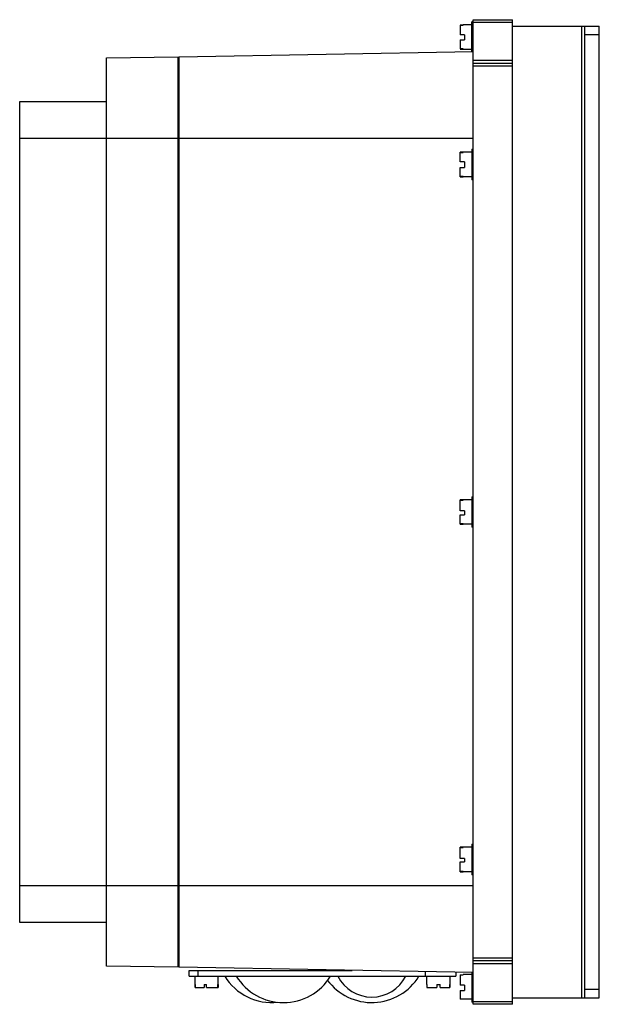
# Model space of a CAD drawing. Header units: millimetres. Extents: x 46 to 246, y 34 to 374.
import ezdxf

# ---------------------------------------------------------------- set-up
doc = ezdxf.new("R2010")
doc.units = ezdxf.units.MM
doc.header["$LTSCALE"] = 26.55006
doc.layers.get('0').update_dxf_attribs({"linetype": 'CONTINUOUS'})

msp = doc.modelspace()

# ---------------------------------------------------------------- linework, layer by layer
at = {"color": 7}
for p, q in [((199.49, 371.77), (198.49, 371.77)), ((198.49, 371.75), (198.49, 368.48)), ((198.49, 371.75), (199.49, 371.75)), ((199.49, 371.9), (199.49, 371.75)), ((202.49, 371.9), (199.49, 371.9)), ((202.49, 362.64), (202.49, 372.9)), ((202.99, 372.9), (202.49, 372.9)), ((202.99, 33.65), (202.99, 373.65)), ((202.99, 373.65), (216.49, 373.65)), ((216.49, 372.65), (202.99, 372.65)), ((216.49, 33.65), (216.49, 373.65)), ((216.49, 371.45), (246.49, 371.45)), ((240.49, 35.85), (240.49, 371.45)), ((241.49, 35.85), (241.49, 371.45)), ((246.49, 35.85), (246.49, 371.45)), ((199.99, 368.48), (198.49, 368.48)), ((199.99, 368.48), (199.99, 366.73)), ((202.99, 367.65), (202.49, 367.65)), ((246.49, 368.45), (241.49, 368.45)), ((198.49, 366.73), (198.49, 363.55)), ((198.49, 366.73), (199.99, 366.73)), ((76.49, 360.43), (101.19, 360.86)), ((76.49, 46.87), (76.49, 360.43)), ((101.19, 46.44), (101.19, 360.86)), ((101.49, 360.88), (202.99, 362.65)), ((101.49, 46.42), (101.49, 360.88)), ((199.49, 363.55), (198.49, 363.55)), ((198.49, 363.53), (199.49, 363.53)), ((199.49, 363.55), (199.49, 363.4)), ((202.49, 363.4), (199.49, 363.4)), ((101.19, 357.87), (101.49, 357.88)), ((202.99, 359.65), (216.49, 359.65)), ((202.99, 358.65), (216.49, 358.65)), ((216.49, 357.65), (202.99, 357.65)), ((46.49, 61.87), (46.49, 345.43)), ((46.49, 345.43), (76.49, 345.43)), ((76.49, 332.65), (46.49, 332.65)), ((202.99, 332.65), (76.49, 332.65)), ((198.49, 324.61), (198.49, 327.87)), ((199.49, 327.87), (198.49, 327.87)), ((198.49, 327.77), (199.49, 327.77)), ((199.49, 327.9), (199.49, 327.77)), ((202.49, 327.9), (199.49, 327.9)), ((202.49, 328.9), (202.49, 318.4)), ((202.49, 328.9), (202.99, 328.9)), ((199.99, 324.61), (198.49, 324.61)), ((199.99, 324.61), (199.99, 322.66)), ((198.49, 319.43), (198.49, 322.66)), ((198.49, 322.66), (199.99, 322.66)), ((199.49, 319.54), (198.49, 319.54)), ((198.49, 319.43), (199.49, 319.43)), ((199.49, 319.54), (199.49, 319.4)), ((202.49, 319.4), (199.49, 319.4)), ((202.99, 318.4), (202.49, 318.4)), ((199.49, 207.87), (198.49, 207.87)), ((198.49, 204.03), (198.49, 207.87)), ((198.49, 207.74), (199.49, 207.74)), ((202.49, 207.9), (199.49, 207.9)), ((199.49, 207.9), (199.49, 207.74)), ((202.49, 208.9), (202.99, 208.9)), ((202.49, 208.9), (202.49, 198.4)), ((101.49, 204.9), (101.19, 204.9)), ((199.99, 204.03), (198.49, 204.03)), ((199.99, 204.03), (199.99, 202.67)), ((101.49, 202.4), (101.19, 202.4)), ((198.49, 202.67), (199.99, 202.67)), ((198.49, 199.43), (198.49, 202.67)), ((199.49, 199.56), (198.49, 199.56)), ((198.49, 199.43), (199.49, 199.43)), ((199.49, 199.56), (199.49, 199.4)), ((202.49, 199.4), (199.49, 199.4)), ((202.99, 198.4), (202.49, 198.4)), ((202.49, 88.9), (202.99, 88.9)), ((202.49, 88.9), (202.49, 78.4)), ((199.49, 87.87), (198.49, 87.87)), ((198.49, 83.99), (198.49, 87.87)), ((198.49, 87.81), (199.49, 87.81)), ((202.49, 87.9), (199.49, 87.9)), ((199.49, 87.9), (199.49, 87.81)), ((199.99, 83.99), (198.49, 83.99)), ((198.49, 82.9), (199.99, 82.9)), ((198.49, 79.43), (198.49, 82.9)), ((199.99, 83.99), (199.99, 82.9)), ((199.49, 79.49), (198.49, 79.49)), ((198.49, 79.43), (199.49, 79.43)), ((199.49, 79.49), (199.49, 79.4)), ((202.49, 79.4), (199.49, 79.4)), ((202.99, 78.4), (202.49, 78.4)), ((46.49, 74.65), (76.49, 74.65)), ((76.49, 74.65), (202.99, 74.65)), ((76.49, 61.87), (46.49, 61.87)), ((101.49, 49.42), (101.19, 49.43)), ((202.99, 49.65), (216.49, 49.65)), ((216.49, 48.65), (202.99, 48.65)), ((216.49, 47.65), (202.99, 47.65)), ((101.19, 46.44), (76.49, 46.87)), ((202.99, 44.65), (101.49, 46.42)), ((104.99, 45.38), (161.17, 45.38)), ((104.99, 43.38), (104.99, 45.38)), ((107.99, 45.38), (107.99, 43.38)), ((186.49, 43.38), (186.49, 44.94)), ((196.99, 44.76), (196.99, 43.38)), ((202.49, 44.66), (202.49, 34.4)), ((104.99, 43.38), (196.99, 43.38)), ((106.99, 40.48), (106.99, 43.38)), ((114.99, 40.48), (114.99, 43.38)), ((186.99, 40.48), (186.99, 43.38)), ((194.99, 40.48), (194.99, 43.38)), ((198.49, 43.82), (199.49, 43.82)), ((198.49, 43.82), (198.49, 40.22)), ((199.49, 43.77), (198.49, 43.77)), ((202.49, 43.9), (199.49, 43.9)), ((199.49, 43.9), (199.49, 43.82)), ((106.99, 40.48), (107.09, 40.48)), ((107.02, 39.48), (107.02, 40.48)), ((107.02, 39.48), (110.19, 39.48)), ((107.07, 40.48), (107.07, 39.48)), ((107.09, 39.48), (107.09, 40.48)), ((110.19, 40.48), (110.96, 40.48)), ((110.19, 40.48), (110.19, 39.48)), ((110.96, 39.48), (110.96, 40.48)), ((110.96, 39.48), (114.95, 39.48)), ((114.88, 40.48), (114.99, 40.48)), ((114.88, 40.48), (114.88, 39.48)), ((114.91, 39.48), (114.91, 40.48)), ((114.95, 40.48), (114.95, 39.48)), ((186.99, 40.48), (187.09, 40.48)), ((187.03, 40.48), (187.03, 39.48)), ((187.03, 39.48), (190.39, 39.48)), ((187.09, 39.48), (187.09, 40.48)), ((190.39, 40.48), (191.59, 40.48)), ((190.39, 40.48), (190.39, 39.48)), ((191.59, 39.48), (191.59, 40.48)), ((191.59, 39.48), (194.94, 39.48)), ((194.88, 40.48), (194.99, 40.48)), ((194.88, 40.48), (194.88, 39.48)), ((194.94, 39.48), (194.94, 40.48)), ((199.99, 40.22), (198.49, 40.22)), ((198.49, 38.47), (199.99, 38.47)), ((198.49, 38.47), (198.49, 35.48)), ((199.99, 40.22), (199.99, 38.47)), ((202.49, 39.65), (202.99, 39.65)), ((241.49, 38.85), (246.49, 38.85)), ((198.49, 35.53), (199.49, 35.53)), ((199.49, 35.48), (198.49, 35.48)), ((199.49, 35.48), (199.49, 35.4)), ((202.49, 35.4), (199.49, 35.4)), ((202.99, 34.4), (202.49, 34.4)), ((202.99, 34.65), (216.49, 34.65)), ((216.49, 35.85), (246.49, 35.85)), ((216.49, 33.65), (202.99, 33.65))]:
    msp.add_line(p, q, dxfattribs=at)
for centre, radius, start, end in [((133.49, 53.34), 19.08, 211.4756, 276.0731), ((137.49, 53.34), 19.08, 211.4756, 328.5244), ((167.99, 53.34), 19.08, 216.373, 328.5244), ((167.99, 49.19), 13.05, 206.4382, 333.5618)]:
    msp.add_arc(centre, radius, start, end, dxfattribs=at)

doc.saveas('drawing.dxf')
